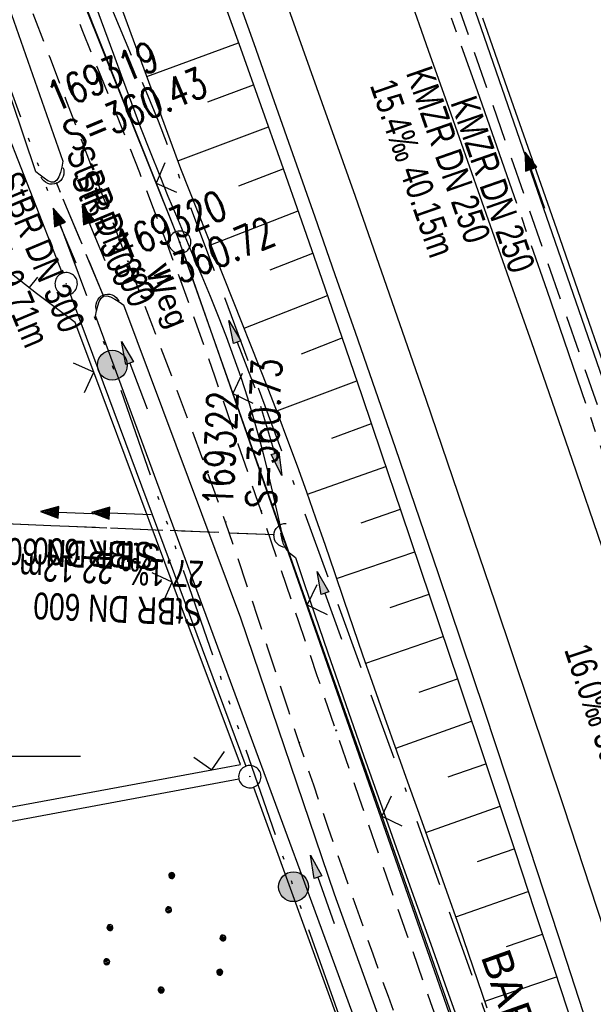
# Model space of a CAD drawing. Extents: x 509202 to 509841, y 456298 to 457260.
# Tile 13 of 56: x 509601 to 509639, y 456483 to 456549. Entities that reach past the tile are written whole.
import ezdxf

# ---------------------------------------------------------------- set-up
doc = ezdxf.new("R2010")
doc.units = 0
doc.header["$LTSCALE"] = 10
doc.header["$MEASUREMENT"] = 0
for name, pattern in [('ACAD_ISO14W100', [25.5, 12, -3, 0.5, -3, 0.5, -3, 0.5, -3]), ('ACAD_ISO16W100', [73, 15, -6.5, 15, -6.5, 15, -7, 1, -7]), ('ACHSE', [5.5, 4, -0.5, 0.5, -0.5]), ('AUSGEZOGEN', [0]), ('LT00', [0]), ('LT11', [0.3, 0.2, -0.1]), ('LT12', [0.4, 0.3, -0.1]), ('STRICHLINIE2', [0.375, 0.25, -0.125])]:
    doc.linetypes.add(name, pattern=pattern)
doc.layers.get('0').update_dxf_attribs({"linetype": 'LT00'})
for name, color, linetype in [('--EK_FBR', 1, 'LT00'), ('--EK_Halt-Pfeil', 4, 'LT00'), ('--EK_Haltung', 7, 'STRICHLINIE2'), ('--EK_Haltung-Text', 140, 'LT00'), ('--EK_Schacht-Text', 5, 'LT00'), ('--EL_DFK_AB_L', 21, 'LT00'), ('--EL_DFK_AB_P', 7, 'LT00'), ('--EL_Halt-Pfeil', 4, 'LT00'), ('--EL_Haltung', 182, 'STRICHLINIE2'), ('--EL_Haltung-Text', 182, 'LT00'), ('-AX-093', 35, 'ACHSE'), ('BAB-KABEL', 220, 'ACAD_ISO16W100'), ('BAB-KABEL_TEXT', 221, 'Continuous'), ('DFK_AB_L', 21, 'LT00'), ('DFK_AB_P', 7, 'LT00'), ('DFK_KATASTER', 250, 'LT00'), ('DFK_NUTZUNG', 250, 'LT00'), ('DFK_TOPO-ANL', 252, 'LT00'), ('DL', 182, 'LT12'), ('DL_PFEIL', 201, 'LT00'), ('DL_TEXT', 182, 'LT00'), ('FELDWEG_TEXT', 250, 'Continuous'), ('PFEIL', 140, 'AUSGEZOGEN'), ('TELEKOM', 210, 'ACAD_ISO14W100'), ('TELEKOM_TEXT', 210, 'Continuous'), ('TOR_TEXT_A', 11, 'Continuous'), ('V114_AFBR_BAB', 250, 'LT00'), ('V114_BOESCH', 250, 'LT00'), ('V114_BOSCHUNG', 250, 'LT00'), ('V114_FELDWEG', 250, 'LT11'), ('V114_GRABEN', 250, 'LT00'), ('V114_H_BORD', 8, 'LT00'), ('V114_LD_MARK', 250, 'LT00'), ('V114_RASTER', 250, 'LT00'), ('V114_UK_DURCH', 182, 'LT00'), ('V114_ZAUN', 40, 'LT00')]:
    doc.layers.add(name, color=color, linetype=linetype)
doc.styles.add('Beschrift', font='ARIAL.TTF')
doc.styles.add('Haltungsbeschriftung', font='ARIAL.TTF', dxfattribs={"width": 0.75})
doc.styles.add('schachtbeschriftung', font='romans.shx', dxfattribs={"width": 0.75, "height": 2})

# ---------------------------------------------------------------- blocks, each defined once
blk = doc.blocks.new('SYMB0003')
at = {"color": 0, "linetype": 'ByBlock'}
for p, q in [((-0.015712, 0), (0.010166, 0.012015)), ((0, -0.021257), (-0.015712, 0)), ((0.010166, 0.012015), (0, -0.021257))]:
    blk.add_line(p, q, dxfattribs=at)
for points in [[(-0.031395, 0.499013), (-0.093691, 0.491144), (-0.154509, 0.475528), (-0.21289, 0.452414), (-0.267913, 0.422164), (-0.318712, 0.385257), (-0.364484, 0.342274), (-0.404509, 0.293893), (-0.438154, 0.240877), (-0.464888, 0.184062), (-0.484292, 0.124345), (-0.496058, 0.062667), (-0.5, 0)], [(0.5, 0), (0.496057, 0.062667), (0.484292, 0.124345), (0.464888, 0.184062), (0.438153, 0.240877), (0.404509, 0.293893), (0.364484, 0.342274), (0.318712, 0.385257), (0.267913, 0.422164), (0.21289, 0.452414), (0.154509, 0.475528), (0.093691, 0.491144), (0.031395, 0.499013), (-0.031395, 0.499013)], [(-0.5, 0), (-0.496058, -0.062667), (-0.484292, -0.124345), (-0.464888, -0.184062), (-0.438154, -0.240877), (-0.404509, -0.293893), (-0.364485, -0.342274), (-0.318712, -0.385257), (-0.267914, -0.422164), (-0.21289, -0.452414), (-0.154509, -0.475529), (-0.093691, -0.491144), (-0.031395, -0.499014), (0.031395, -0.499014)], [(0.031395, -0.499014), (0.093691, -0.491144), (0.154509, -0.475529), (0.21289, -0.452414), (0.267914, -0.422164), (0.318712, -0.385257), (0.364485, -0.342274), (0.404509, -0.293893), (0.438154, -0.240877), (0.464889, -0.184062), (0.484292, -0.124345), (0.496058, -0.062667), (0.5, 0)]]:
    blk.add_lwpolyline(points, dxfattribs=at)
blk = doc.blocks.new('SYMB7110')
at = {"color": 0, "linetype": 'ByBlock'}
for p, q in [((-0.51, 0.362895), (-0.51, 0.397105)), ((-0.505, 0.399164), (-0.505, 0.360836)), ((-0.5, 0.360204), (-0.5, 0.399796)), ((-0.495, 0.399164), (-0.495, 0.360836)), ((-0.49, 0.362895), (-0.49, 0.397105)), ((-0.28, 0.362895), (-0.28, 0.397105)), ((-0.275, 0.399164), (-0.275, 0.360836)), ((-0.27, 0.360204), (-0.27, 0.399796)), ((-0.265, 0.399164), (-0.265, 0.360836)), ((-0.26, 0.362895), (-0.26, 0.397105)), ((0.26, 0.362895), (0.26, 0.397105)), ((0.265, 0.399164), (0.265, 0.360836)), ((0.27, 0.360204), (0.27, 0.399796)), ((0.275, 0.399164), (0.275, 0.360836)), ((0.28, 0.362895), (0.28, 0.397105)), ((0.49, 0.362895), (0.49, 0.397105)), ((0.495, 0.399164), (0.495, 0.360836)), ((0.5, 0.360204), (0.5, 0.399796)), ((0.505, 0.399164), (0.505, 0.360836)), ((0.51, 0.362895), (0.51, 0.397105)), ((-0.515, 0.392919), (-0.515, 0.367081)), ((-0.485, 0.392919), (-0.485, 0.367081)), ((-0.48, 0.379874), (-0.48, 0.380145)), ((-0.285, 0.392919), (-0.285, 0.367081)), ((-0.255, 0.392919), (-0.255, 0.367081)), ((-0.25, 0.379874), (-0.25, 0.380146)), ((0.255, 0.392919), (0.255, 0.367081)), ((0.285, 0.392919), (0.285, 0.367081)), ((0.29, 0.379874), (0.29, 0.380145)), ((0.485, 0.392919), (0.485, 0.367081)), ((0.515, 0.392919), (0.515, 0.367081)), ((0.52, 0.379874), (0.52, 0.380146)), ((-0.9, 0.012919), (-0.9, -0.012919)), ((-0.895, -0.017106), (-0.895, 0.017105)), ((-0.89, 0.019164), (-0.89, -0.019164)), ((-0.885, -0.019797), (-0.885, 0.019796)), ((-0.88, 0.019164), (-0.88, -0.019164)), ((-0.875, -0.017106), (-0.875, 0.017105)), ((-0.87, 0.012919), (-0.87, -0.012919)), ((-0.865, -0.000126), (-0.865, 0.000145)), ((-0.67, 0.012919), (-0.67, -0.012919)), ((-0.665, -0.017106), (-0.665, 0.017105)), ((-0.66, 0.019164), (-0.66, -0.019164)), ((-0.655, -0.019797), (-0.655, 0.019796)), ((-0.65, 0.019164), (-0.65, -0.019164)), ((-0.645, -0.017106), (-0.645, 0.017105)), ((-0.64, 0.012919), (-0.64, -0.012919)), ((-0.635, -0.000126), (-0.635, 0.000145)), ((-0.13, 0.012919), (-0.13, -0.012919)), ((-0.125, -0.017105), (-0.125, 0.017105)), ((-0.12, 0.019164), (-0.12, -0.019164)), ((-0.115, -0.019796), (-0.115, 0.019796)), ((-0.11, 0.019164), (-0.11, -0.019164)), ((-0.105, -0.017105), (-0.105, 0.017105)), ((-0.1, 0.012919), (-0.1, -0.012919)), ((-0.095, -0.000126), (-0.095, 0.000146)), ((0.1, 0.012919), (0.1, -0.012919)), ((0.105, -0.017105), (0.105, 0.017105)), ((0.11, 0.019164), (0.11, -0.019164)), ((0.115, -0.019796), (0.115, 0.019796)), ((0.12, 0.019164), (0.12, -0.019164)), ((0.125, -0.017105), (0.125, 0.017105)), ((0.13, 0.012919), (0.13, -0.012919)), ((0.135, -0.000126), (0.135, 0.000146)), ((0.64, 0.012919), (0.64, -0.012919)), ((0.645, -0.017105), (0.645, 0.017105)), ((0.65, 0.019164), (0.65, -0.019164)), ((0.655, -0.019796), (0.655, 0.019796)), ((0.66, 0.019164), (0.66, -0.019164)), ((0.665, -0.017105), (0.665, 0.017105)), ((0.67, 0.012919), (0.67, -0.012919)), ((0.675, -0.000126), (0.675, 0.000146)), ((0.87, 0.012919), (0.87, -0.012919)), ((0.875, -0.017105), (0.875, 0.017105)), ((0.88, 0.019164), (0.88, -0.019164)), ((0.885, -0.019796), (0.885, 0.019796)), ((0.89, 0.019164), (0.89, -0.019164)), ((0.895, -0.017105), (0.895, 0.017105)), ((0.9, 0.012919), (0.9, -0.012919)), ((0.905, -0.000126), (0.905, 0.000146)), ((-0.515, -0.367081), (-0.515, -0.392919)), ((-0.51, -0.397105), (-0.51, -0.362895)), ((-0.505, -0.360836), (-0.505, -0.399164)), ((-0.5, -0.399796), (-0.5, -0.360204)), ((-0.495, -0.360836), (-0.495, -0.399164)), ((-0.49, -0.397106), (-0.49, -0.362895)), ((-0.485, -0.367081), (-0.485, -0.392919)), ((-0.48, -0.380126), (-0.48, -0.379855)), ((-0.285, -0.367081), (-0.285, -0.392919)), ((-0.28, -0.397105), (-0.28, -0.362895)), ((-0.275, -0.360836), (-0.275, -0.399164)), ((-0.27, -0.399796), (-0.27, -0.360204)), ((-0.265, -0.360836), (-0.265, -0.399164)), ((-0.26, -0.397105), (-0.26, -0.362895)), ((-0.255, -0.367081), (-0.255, -0.392919)), ((-0.25, -0.380126), (-0.25, -0.379855)), ((0.255, -0.367081), (0.255, -0.392919)), ((0.26, -0.397105), (0.26, -0.362895)), ((0.265, -0.360836), (0.265, -0.399164)), ((0.27, -0.399796), (0.27, -0.360204)), ((0.275, -0.360836), (0.275, -0.399164)), ((0.28, -0.397105), (0.28, -0.362895)), ((0.285, -0.367081), (0.285, -0.392919)), ((0.29, -0.380126), (0.29, -0.379855)), ((0.485, -0.367081), (0.485, -0.392919)), ((0.49, -0.397105), (0.49, -0.362895)), ((0.495, -0.360836), (0.495, -0.399164)), ((0.5, -0.399796), (0.5, -0.360204)), ((0.505, -0.360836), (0.505, -0.399164)), ((0.51, -0.397105), (0.51, -0.362895)), ((0.515, -0.367081), (0.515, -0.392919)), ((0.52, -0.380126), (0.52, -0.379855))]:
    blk.add_line(p, q, dxfattribs=at)
for points in [[(-0.48, 0.38), (-0.481981, 0.388678), (-0.48753, 0.395637), (-0.49555, 0.399499), (-0.50445, 0.399499), (-0.51247, 0.395637), (-0.518019, 0.388678), (-0.52, 0.38), (-0.518019, 0.371322), (-0.51247, 0.364363), (-0.50445, 0.360501), (-0.49555, 0.360501), (-0.48753, 0.364363), (-0.481981, 0.371322), (-0.48, 0.38)], [(-0.25, 0.38), (-0.251981, 0.388678), (-0.25753, 0.395637), (-0.26555, 0.399499), (-0.27445, 0.399499), (-0.28247, 0.395637), (-0.288019, 0.388678), (-0.29, 0.38), (-0.288019, 0.371322), (-0.28247, 0.364363), (-0.27445, 0.360501), (-0.26555, 0.360501), (-0.25753, 0.364363), (-0.251981, 0.371322), (-0.25, 0.38)], [(0.29, 0.38), (0.288019, 0.388678), (0.28247, 0.395637), (0.27445, 0.399499), (0.26555, 0.399499), (0.25753, 0.395637), (0.251981, 0.388678), (0.25, 0.38), (0.251981, 0.371322), (0.25753, 0.364363), (0.26555, 0.360501), (0.27445, 0.360501), (0.28247, 0.364363), (0.288019, 0.371322), (0.29, 0.38)], [(0.52, 0.38), (0.518019, 0.388678), (0.51247, 0.395637), (0.50445, 0.399499), (0.495549, 0.399499), (0.48753, 0.395637), (0.481981, 0.388678), (0.48, 0.38), (0.481981, 0.371322), (0.48753, 0.364363), (0.495549, 0.360501), (0.50445, 0.360501), (0.51247, 0.364363), (0.518019, 0.371322), (0.52, 0.38)], [(-0.865, 0), (-0.866981, 0.008678), (-0.87253, 0.015637), (-0.88055, 0.019498), (-0.88945, 0.019498), (-0.89747, 0.015637), (-0.903019, 0.008678), (-0.905, 0)], [(-0.905, 0), (-0.903019, -0.008678), (-0.89747, -0.015637), (-0.88945, -0.019499), (-0.88055, -0.019499), (-0.87253, -0.015637), (-0.866981, -0.008678), (-0.865, 0)], [(-0.635, 0), (-0.636981, 0.008678), (-0.64253, 0.015637), (-0.65055, 0.019498), (-0.65945, 0.019498), (-0.66747, 0.015637), (-0.673019, 0.008678), (-0.675, 0)], [(-0.675, 0), (-0.673019, -0.008678), (-0.66747, -0.015637), (-0.65945, -0.019499), (-0.65055, -0.019499), (-0.64253, -0.015637), (-0.636981, -0.008678), (-0.635, 0)], [(-0.095, 0), (-0.096981, 0.008678), (-0.10253, 0.015637), (-0.11055, 0.019499), (-0.11945, 0.019499), (-0.12747, 0.015637), (-0.133019, 0.008678), (-0.135, 0)], [(-0.135, 0), (-0.133019, -0.008678), (-0.12747, -0.015637), (-0.11945, -0.019499), (-0.11055, -0.019499), (-0.10253, -0.015637), (-0.096981, -0.008678), (-0.095, 0)], [(0.135, 0), (0.133019, 0.008678), (0.12747, 0.015637), (0.11945, 0.019499), (0.11055, 0.019499), (0.10253, 0.015637), (0.096981, 0.008678), (0.095, 0)], [(0.095, 0), (0.096981, -0.008678), (0.10253, -0.015637), (0.11055, -0.019499), (0.11945, -0.019499), (0.12747, -0.015637), (0.133019, -0.008678), (0.135, 0)], [(0.675, 0), (0.673019, 0.008678), (0.66747, 0.015637), (0.65945, 0.019499), (0.65055, 0.019499), (0.64253, 0.015637), (0.636981, 0.008678), (0.635, 0)], [(0.635, 0), (0.636981, -0.008678), (0.64253, -0.015637), (0.65055, -0.019499), (0.65945, -0.019499), (0.66747, -0.015637), (0.673019, -0.008678), (0.675, 0)], [(0.905, 0), (0.903019, 0.008678), (0.89747, 0.015637), (0.88945, 0.019499), (0.88055, 0.019499), (0.87253, 0.015637), (0.866981, 0.008678), (0.865, 0)], [(0.865, 0), (0.866981, -0.008678), (0.87253, -0.015637), (0.88055, -0.019499), (0.88945, -0.019499), (0.89747, -0.015637), (0.903019, -0.008678), (0.905, 0)], [(-0.48, -0.38), (-0.481981, -0.371322), (-0.48753, -0.364363), (-0.49555, -0.360501), (-0.50445, -0.360501), (-0.51247, -0.364363), (-0.518019, -0.371322), (-0.52, -0.38), (-0.518019, -0.388678), (-0.51247, -0.395637), (-0.50445, -0.399499), (-0.49555, -0.399499), (-0.48753, -0.395637), (-0.481981, -0.388678), (-0.48, -0.38)], [(-0.25, -0.38), (-0.251981, -0.371322), (-0.25753, -0.364363), (-0.26555, -0.360501), (-0.27445, -0.360501), (-0.28247, -0.364363), (-0.288019, -0.371322), (-0.29, -0.38), (-0.288019, -0.388678), (-0.28247, -0.395637), (-0.27445, -0.399499), (-0.26555, -0.399499), (-0.25753, -0.395637), (-0.251981, -0.388678), (-0.25, -0.38)], [(0.29, -0.38), (0.288019, -0.371322), (0.28247, -0.364363), (0.27445, -0.360501), (0.26555, -0.360501), (0.25753, -0.364363), (0.251981, -0.371322), (0.25, -0.38), (0.251981, -0.388678), (0.25753, -0.395637), (0.26555, -0.399499), (0.27445, -0.399499), (0.28247, -0.395637), (0.288019, -0.388678), (0.29, -0.38)], [(0.52, -0.38), (0.518019, -0.371322), (0.51247, -0.364363), (0.50445, -0.360501), (0.495549, -0.360501), (0.48753, -0.364363), (0.481981, -0.371322), (0.48, -0.38), (0.481981, -0.388678), (0.48753, -0.395637), (0.495549, -0.399499), (0.50445, -0.399499), (0.51247, -0.395637), (0.518019, -0.388678), (0.52, -0.38)]]:
    blk.add_lwpolyline(points, dxfattribs=at)
blk = doc.blocks.new('Pfreil3')
at = {"layer": 'PFEIL'}
blk.add_hatch(color=256, dxfattribs=at).paths.add_polyline_path([(-1.549, 0.273), (-1.549, -0.273), (0, 0)])
for p, q in [((-1.549, 0), (-4.831, 0)), ((-1.549, -0.273), (-1.549, 0.273)), ((-1.549, 0.273), (0, 0)), ((0, 0), (-1.549, -0.273))]:
    blk.add_line(p, q, dxfattribs=at)
blk = doc.blocks.new('SYMB1107')
at = {"color": 0, "linetype": 'ByBlock'}
for points in [[(-0.2, 0), (-0.196157, 0.039018), (-0.184776, 0.076537), (-0.166294, 0.111114), (-0.141421, 0.141421), (-0.111114, 0.166294), (-0.076537, 0.184776), (-0.039018, 0.196157), (0, 0.2)], [(0, 0.2), (0.039018, 0.196157), (0.076537, 0.184776), (0.111114, 0.166294), (0.141421, 0.141421), (0.166294, 0.111114), (0.184776, 0.076537), (0.196157, 0.039018), (0.2, 0)]]:
    blk.add_lwpolyline(points, dxfattribs=at)
blk = doc.blocks.new('SYMB0011')
at = {"color": 0, "linetype": 'ByBlock'}
for p, q in [((0.5, 0), (-0.5, 0)), ((0, 0.5), (0, -0.5))]:
    blk.add_line(p, q, dxfattribs=at)
blk = doc.blocks.new('SYMB0024')
at = {"color": 0, "linetype": 'ByBlock'}
for p, q in [((-0.5, 0.5), (0, 0)), ((0, 0), (0.5, 0.5))]:
    blk.add_line(p, q, dxfattribs=at)
blk = doc.blocks.new('SYMB0070')
at = {"color": 0, "linetype": 'ByBlock'}
for p, q in [((-0.5, 0), (0.2, 0)), ((0.5, 0), (0.2, 0.1)), ((0.2, 0.1), (0.2, 0)), ((0.468, 0), (0.21, 0.086)), ((0.21, 0.086), (0.21, -0.086)), ((0.21, -0.086), (0.468, 0)), ((0.22, -0.072), (0.437, 0)), ((0.23, -0.058), (0.405, 0)), ((0.24, -0.045), (0.374, 0)), ((0.342, 0), (0.25, 0.031)), ((0.25, 0.031), (0.25, -0.031)), ((0.25, -0.031), (0.342, 0)), ((0.26, -0.017), (0.31, 0)), ((0.27, -0.003), (0.279, 0))]:
    blk.add_line(p, q, dxfattribs=at)
for points in [[(0.2, 0), (0.2, -0.1), (0.5, 0)], [(0.437, 0), (0.22, 0.072), (0.22, -0.072)], [(0.405, 0), (0.23, 0.058), (0.23, -0.058)], [(0.374, 0), (0.24, 0.045), (0.24, -0.045)], [(0.31, 0), (0.26, 0.017), (0.26, -0.017)], [(0.279, 0), (0.27, 0.003), (0.27, -0.003)]]:
    blk.add_lwpolyline(points, dxfattribs=at)

msp = doc.modelspace()

# ---------------------------------------------------------------- hatches: boundary and pattern name
at = {"layer": 'TELEKOM_TEXT'}
h = msp.add_hatch(color=256, dxfattribs=at)
edge = h.paths.add_edge_path()
edge.add_arc((509607.121, 456526.189), 1, 0, 360)
h = msp.add_hatch(color=256, dxfattribs=at)
edge = h.paths.add_edge_path()
edge.add_arc((509619.252, 456491.259), 1, 0, 360)

# ---------------------------------------------------------------- linework, layer by layer
at = {"layer": '--EK_FBR', "linetype": 'LT11', "flags": 128}
for points in [[(509646.954, 456419.331), (509647.085, 456420.506), (509647.207, 456421.681), (509647.314, 456422.854), (509647.397, 456424.024), (509647.448, 456425.191), (509647.46, 456426.353), (509647.423, 456427.511), (509647.331, 456428.662), (509647.174, 456429.827), (509646.959, 456430.986), (509646.693, 456432.138), (509646.384, 456433.285), (509646.038, 456434.427), (509645.664, 456435.565), (509645.269, 456436.699), (509644.861, 456437.83), (509644.447, 456438.958), (509643.475, 456441.606), (509642.51, 456444.245), (509641.553, 456446.876), (509640.6, 456449.501), (509639.651, 456452.124), (509638.705, 456454.746), (509637.761, 456457.369), (509636.47, 456460.963), (509635.18, 456464.564), (509633.892, 456468.169), (509632.605, 456471.778), (509631.322, 456475.388), (509630.042, 456479), (509628.438, 456483.54), (509626.842, 456488.081), (509625.253, 456492.623), (509623.673, 456497.167), (509622.102, 456501.714), (509620.843, 456505.383), (509619.589, 456509.054), (509618.338, 456512.726), (509617.089, 456516.4), (509616.325, 456518.646), (509615.559, 456520.892), (509614.789, 456523.136), (509614.012, 456525.378), (509613.225, 456527.616), (509612.428, 456529.851), (509611.617, 456532.08), (509610.791, 456534.303), (509609.884, 456536.685), (509608.959, 456539.061), (509608.021, 456541.431), (509607.072, 456543.797), (509606.115, 456546.161), (509605.155, 456548.523), (509604.195, 456550.886), (509603.238, 456553.249), (509602.287, 456555.615), (509601.504, 456557.582), (509600.726, 456559.55), (509599.949, 456561.52), (509599.172, 456563.489), (509598.392, 456565.456), (509597.606, 456567.422), (509596.813, 456569.384), (509595.827, 456571.785), (509594.829, 456574.181), (509593.821, 456576.574), (509592.807, 456578.963), (509591.79, 456581.352)], [(509643.752, 456417.278), (509643.984, 456418.455), (509644.209, 456419.632), (509644.417, 456420.808), (509644.601, 456421.982), (509644.753, 456423.154), (509644.865, 456424.323), (509644.928, 456425.488), (509644.935, 456426.65), (509644.877, 456427.807), (509644.763, 456428.861), (509644.594, 456429.911), (509644.378, 456430.958), (509644.119, 456432), (509643.826, 456433.04), (509643.502, 456434.076), (509643.156, 456435.109), (509642.794, 456436.139), (509642.421, 456437.167), (509642.044, 456438.192), (509641.2, 456440.496), (509640.366, 456442.79), (509639.541, 456445.077), (509638.722, 456447.358), (509637.907, 456449.635), (509637.096, 456451.91), (509636.286, 456454.185), (509635.475, 456456.46), (509634.181, 456460.085), (509632.882, 456463.716), (509631.578, 456467.351), (509630.271, 456470.988), (509628.961, 456474.625), (509627.648, 456478.261), (509626.626, 456481.086), (509625.606, 456483.911), (509624.589, 456486.736), (509623.579, 456489.562), (509622.576, 456492.391), (509621.585, 456495.223), (509620.606, 456498.059), (509619.642, 456500.901), (509618.938, 456503.012), (509618.24, 456505.125), (509617.543, 456507.239), (509616.845, 456509.352), (509616.14, 456511.463), (509615.426, 456513.57), (509614.698, 456515.673), (509613.918, 456517.868), (509613.121, 456520.058), (509612.311, 456522.242), (509611.49, 456524.423), (509610.661, 456526.601), (509609.827, 456528.777), (509608.991, 456530.952), (509608.156, 456533.128), (509607.118, 456535.845), (509606.084, 456538.563), (509605.05, 456541.281), (509604.015, 456543.998), (509602.975, 456546.714), (509601.928, 456549.426), (509600.871, 456552.135), (509599.802, 456554.839), (509598.892, 456557.109), (509597.975, 456559.375), (509597.052, 456561.64), (509596.126, 456563.903), (509595.2, 456566.167), (509594.276, 456568.431), (509593.067, 456571.412), (509591.864, 456574.396), (509590.666, 456577.381), (509589.469, 456580.367)]]:
    msp.add_lwpolyline(points, dxfattribs=at)
at = {"layer": '--EK_FBR'}
msp.add_lwpolyline([(509638.924, 456482.047), (509637.003, 456487.963), (509635.069, 456493.875), (509633.558, 456498.464), (509632.037, 456503.049), (509630.505, 456507.631), (509628.962, 456512.209), (509627.406, 456516.783), (509626.078, 456520.65), (509624.742, 456524.514), (509623.398, 456528.376), (509622.049, 456532.236), (509620.697, 456536.094), (509619.342, 456539.952), (509617.979, 456543.829), (509616.613, 456547.706), (509615.243, 456551.58)], dxfattribs=at)
at = {"layer": '--EK_FBR', "color": 2}
for points in [[(509626.901, 456551.19), (509628.28, 456547.292), (509629.658, 456543.393), (509631.044, 456539.47), (509632.428, 456535.547), (509633.808, 456531.622), (509635.183, 456527.695), (509636.551, 456523.766), (509637.91, 456519.834), (509639.894, 456514.031), (509641.856, 456508.221), (509643.796, 456502.403), (509645.715, 456496.579), (509646.992, 456492.667), (509648.26, 456488.752), (509649.523, 456484.835), (509650.779, 456480.917)], [(509631.902, 456549.436), (509633.565, 456544.718), (509635.215, 456540.02), (509636.86, 456535.319), (509638.497, 456530.616), (509640.125, 456525.91), (509641.743, 456521.201), (509644.385, 456513.43), (509646.997, 456505.649), (509649.578, 456497.858), (509651.122, 456493.148), (509652.656, 456488.435), (509654.181, 456483.718), (509655.698, 456478.999), (509657.208, 456474.278), (509659.743, 456466.299), (509662.26, 456458.314), (509664.758, 456450.323), (509665.989, 456446.358), (509667.214, 456442.392), (509668.432, 456438.423), (509669.642, 456434.452), (509670.842, 456430.478)]]:
    msp.add_lwpolyline(points, dxfattribs=at)
at = {"layer": '--EK_Haltung'}
for p, q in [((509640.843, 456519.978), (509628.121, 456556.478)), ((509606.536, 456530.835), (509603.374, 456538.415)), ((509617.991, 456514.816), (509597.388, 456515.663))]:
    msp.add_line(p, q, dxfattribs=at)
at = {"layer": '--EL_DFK_AB_L'}
for p, q in [((509579.99, 456613.369), (509611.361, 456535.116)), ((509598.284, 456546.331), (509603.757, 456532.337)), ((509611.888, 456533.71), (509652.233, 456418.227)), ((509604.292, 456530.936), (509616.068, 456499.332)), ((509545.348, 456485.377), (509615.593, 456498.491))]:
    msp.add_line(p, q, dxfattribs=at)
at = {"layer": '--EL_Haltung'}
for p, q in [((509640.843, 456519.978), (509628.121, 456556.478)), ((509606.536, 456530.835), (509603.374, 456538.415)), ((509617.991, 456514.816), (509597.388, 456515.663))]:
    msp.add_line(p, q, dxfattribs=at)
at = {"layer": '-AX-093', "ltscale": 0.2}
msp.add_lwpolyline([(509568.963, 456704.973), (509574.485, 456691.932), (509579.946, 456678.865), (509585.344, 456665.772), (509590.677, 456652.653), (509595.944, 456639.507), (509601.142, 456626.334), (509606.27, 456613.132), (509611.325, 456599.903), (509612.122, 456597.797), (509617.091, 456584.535), (509621.984, 456571.246), (509626.803, 456557.929), (509631.546, 456544.585), (509636.214, 456531.214), (509640.806, 456517.818), (509645.323, 456504.395), (509649.763, 456490.948), (509654.128, 456477.475), (509658.416, 456463.978), (509662.628, 456450.457), (509666.764, 456436.912), (509670.823, 456423.345)], dxfattribs=at)
at = {"layer": 'BAB-KABEL', "ltscale": 0.03, "flags": 128}
msp.add_lwpolyline([(509310.397, 457191.455), (509314.935, 457182.403), (509327.66, 457157.094), (509343.187, 457126.022), (509353.104, 457106.758), (509363.321, 457084.915), (509375.621, 457061.023), (509384.153, 457045.767), (509397.858, 457019.34), (509408.066, 456999.062), (509420.087, 456973.888), (509435.471, 456943.271), (509446.241, 456921.444), (509454.936, 456903.795), (509461.516, 456890.214), (509469.628, 456874.404), (509477.312, 456859.329), (509483.329, 456847.572), (509491.021, 456833.158), (509501.09, 456813.152), (509506.259, 456802.264), (509513.665, 456785.62), (509521.93, 456766.04), (509526.539, 456755.153), (509531.439, 456742.537), (509534.931, 456733.883), (509544.021, 456711.792), (509550.592, 456695.843), (509560.174, 456669.924), (509577.78, 456627.358), (509581.452, 456623.887), (509581.081, 456619.183), (509584.721, 456608.071), (509600.908, 456566.528), (509604.911, 456555.37), (509610.192, 456542.556), (509618.674, 456519.883), (509627.397, 456496.01), (509636.934, 456469.156), (509646.666, 456441.468), (509670.817, 456365.754), (509672.677, 456359.45), (509656.284, 456346.091), (509658.672, 456333.929)], dxfattribs=at)
at = {"layer": 'DFK_AB_L'}
for p, q in [((509579.99, 456613.369), (509611.361, 456535.116)), ((509598.284, 456546.331), (509603.757, 456532.337)), ((509611.888, 456533.71), (509652.233, 456418.227)), ((509604.292, 456530.936), (509616.068, 456499.332)), ((509545.348, 456485.377), (509615.593, 456498.491))]:
    msp.add_line(p, q, dxfattribs=at)
at = {"layer": 'DFK_KATASTER'}
msp.add_line((509616.586, 456497.925), (509643.965, 456422.415), dxfattribs=at)
at = {"layer": 'DFK_TOPO-ANL'}
msp.add_line((509618.52, 456514.409), (509618.4, 456514.94), dxfattribs=at)
at = {"layer": 'DL'}
for p, q in [((509606.536, 456530.835), (509603.374, 456538.415)), ((509617.991, 456514.816), (509597.388, 456515.663))]:
    msp.add_line(p, q, dxfattribs=at)
at = {"layer": 'TELEKOM', "ltscale": 0.05, "flags": 128}
msp.add_lwpolyline([(509636.802, 456411.091), (509642.981, 456426.337), (509630.678, 456459.21), (509619.252, 456491.259), (509607.121, 456526.189), (509597.724, 456551.623), (509584.832, 456577.721), (509583.566, 456576.152), (509539.258, 456580.146), (509539.673, 456583.967)], dxfattribs=at)
at = {"layer": 'TELEKOM_TEXT'}
for centre in [(509607.121, 456526.189), (509619.252, 456491.259)]:
    msp.add_circle(centre, 1, dxfattribs=at)
at = {"layer": 'TOR_TEXT_A'}
msp.add_line((509602.101, 456532.087), (509601.543, 456531.381), dxfattribs=at)
at = {"layer": 'V114_AFBR_BAB'}
msp.add_lwpolyline([(509638.924, 456482.047), (509637.003, 456487.963), (509635.069, 456493.875), (509633.558, 456498.464), (509632.037, 456503.049), (509630.505, 456507.631), (509628.962, 456512.209), (509627.406, 456516.783), (509626.078, 456520.65), (509624.742, 456524.514), (509623.398, 456528.376), (509622.049, 456532.236), (509620.697, 456536.094), (509619.342, 456539.952), (509617.979, 456543.829), (509616.613, 456547.706), (509615.243, 456551.58)], dxfattribs=at)
at = {"layer": 'V114_AFBR_BAB', "color": 0}
for points in [[(509626.901, 456551.19), (509628.28, 456547.292), (509629.658, 456543.393), (509631.044, 456539.47), (509632.428, 456535.547), (509633.808, 456531.622), (509635.183, 456527.695), (509636.551, 456523.766), (509637.91, 456519.834), (509639.894, 456514.031), (509641.856, 456508.221), (509643.796, 456502.403), (509645.715, 456496.579), (509646.992, 456492.667), (509648.26, 456488.752), (509649.523, 456484.835), (509650.779, 456480.917)], [(509631.902, 456549.436), (509633.565, 456544.718), (509635.215, 456540.02), (509636.86, 456535.319), (509638.497, 456530.616), (509640.125, 456525.91), (509641.743, 456521.201), (509644.385, 456513.43), (509646.997, 456505.649), (509649.578, 456497.858), (509651.122, 456493.148), (509652.656, 456488.435), (509654.181, 456483.718), (509655.698, 456478.999), (509657.208, 456474.278), (509659.743, 456466.299), (509662.26, 456458.314), (509664.758, 456450.323), (509665.989, 456446.358), (509667.214, 456442.392), (509668.432, 456438.423), (509669.642, 456434.452), (509670.842, 456430.478)]]:
    msp.add_lwpolyline(points, dxfattribs=at)
at = {"layer": 'V114_BOESCH'}
msp.add_lwpolyline([(509614.329, 456551.251), (509615.706, 456547.415), (509617.075, 456543.575), (509618.434, 456539.732), (509619.796, 456535.844), (509621.148, 456531.952), (509622.491, 456528.057), (509623.825, 456524.159), (509625.153, 456520.258), (509626.475, 456516.356), (509628.391, 456510.674), (509630.3, 456504.988), (509632.2, 456499.301), (509634.095, 456493.611), (509635.403, 456489.67), (509636.707, 456485.727), (509638.004, 456481.781)], dxfattribs=at)
at = {"layer": 'V114_BOSCHUNG'}
for p, q in [((509609.437, 456545.519), (509615.575, 456547.78)), ((509613.526, 456543.828), (509616.584, 456544.954)), ((509611.509, 456539.864), (509617.581, 456542.148)), ((509615.591, 456538.195), (509618.572, 456539.34)), ((509613.728, 456534.242), (509619.557, 456536.528)), ((509617.691, 456532.574), (509620.545, 456533.693)), ((509615.946, 456528.667), (509621.527, 456530.856)), ((509619.78, 456526.948), (509622.508, 456528.006)), ((509618.143, 456523.118), (509623.488, 456525.146)), ((509621.826, 456521.307), (509624.467, 456522.275)), ((509620.189, 456517.546), (509625.443, 456519.403)), ((509623.791, 456515.638), (509626.412, 456516.542)), ((509622.143, 456511.907), (509627.375, 456513.689)), ((509625.724, 456509.957), (509628.333, 456510.846)), ((509624.095, 456506.222), (509629.285, 456508.013)), ((509627.662, 456504.279), (509630.236, 456505.178)), ((509626.096, 456500.544), (509631.185, 456502.343)), ((509629.622, 456498.608), (509632.135, 456499.497)), ((509628.123, 456494.896), (509633.084, 456496.651)), ((509631.582, 456492.937), (509634.031, 456493.803)), ((509630.127, 456489.252), (509634.98, 456490.946)), ((509633.516, 456487.257), (509635.927, 456488.088)), ((509632.064, 456483.605), (509636.874, 456485.22))]:
    msp.add_line(p, q, dxfattribs=at)
at = {"layer": 'V114_FELDWEG', "flags": 128}
for points in [[(509646.954, 456419.331), (509647.085, 456420.506), (509647.207, 456421.681), (509647.314, 456422.854), (509647.397, 456424.024), (509647.448, 456425.191), (509647.46, 456426.353), (509647.423, 456427.511), (509647.331, 456428.662), (509647.174, 456429.827), (509646.959, 456430.986), (509646.693, 456432.138), (509646.384, 456433.285), (509646.038, 456434.427), (509645.664, 456435.565), (509645.269, 456436.699), (509644.861, 456437.83), (509644.447, 456438.958), (509643.475, 456441.606), (509642.51, 456444.245), (509641.553, 456446.876), (509640.6, 456449.501), (509639.651, 456452.124), (509638.705, 456454.746), (509637.761, 456457.369), (509636.47, 456460.963), (509635.18, 456464.564), (509633.892, 456468.169), (509632.605, 456471.778), (509631.322, 456475.388), (509630.042, 456479), (509628.438, 456483.54), (509626.842, 456488.081), (509625.253, 456492.623), (509623.673, 456497.167), (509622.102, 456501.714), (509620.843, 456505.383), (509619.589, 456509.054), (509618.338, 456512.726), (509617.089, 456516.4), (509616.325, 456518.646), (509615.559, 456520.892), (509614.789, 456523.136), (509614.012, 456525.378), (509613.225, 456527.616), (509612.428, 456529.851), (509611.617, 456532.08), (509610.791, 456534.303), (509609.884, 456536.685), (509608.959, 456539.061), (509608.021, 456541.431), (509607.072, 456543.797), (509606.115, 456546.161), (509605.155, 456548.523), (509604.195, 456550.886), (509603.238, 456553.249), (509602.287, 456555.615), (509601.504, 456557.582), (509600.726, 456559.55), (509599.949, 456561.52), (509599.172, 456563.489), (509598.392, 456565.456), (509597.606, 456567.422), (509596.813, 456569.384), (509595.827, 456571.785), (509594.829, 456574.181), (509593.821, 456576.574), (509592.807, 456578.963), (509591.79, 456581.352)], [(509643.752, 456417.278), (509643.984, 456418.455), (509644.209, 456419.632), (509644.417, 456420.808), (509644.601, 456421.982), (509644.753, 456423.154), (509644.865, 456424.323), (509644.928, 456425.488), (509644.935, 456426.65), (509644.877, 456427.807), (509644.763, 456428.861), (509644.594, 456429.911), (509644.378, 456430.958), (509644.119, 456432), (509643.826, 456433.04), (509643.502, 456434.076), (509643.156, 456435.109), (509642.794, 456436.139), (509642.421, 456437.167), (509642.044, 456438.192), (509641.2, 456440.496), (509640.366, 456442.79), (509639.541, 456445.077), (509638.722, 456447.358), (509637.907, 456449.635), (509637.096, 456451.91), (509636.286, 456454.185), (509635.475, 456456.46), (509634.181, 456460.085), (509632.882, 456463.716), (509631.578, 456467.351), (509630.271, 456470.988), (509628.961, 456474.625), (509627.648, 456478.261), (509626.626, 456481.086), (509625.606, 456483.911), (509624.589, 456486.736), (509623.579, 456489.562), (509622.576, 456492.391), (509621.585, 456495.223), (509620.606, 456498.059), (509619.642, 456500.901), (509618.938, 456503.012), (509618.24, 456505.125), (509617.543, 456507.239), (509616.845, 456509.352), (509616.14, 456511.463), (509615.426, 456513.57), (509614.698, 456515.673), (509613.918, 456517.868), (509613.121, 456520.058), (509612.311, 456522.242), (509611.49, 456524.423), (509610.661, 456526.601), (509609.827, 456528.777), (509608.991, 456530.952), (509608.156, 456533.128), (509607.118, 456535.845), (509606.084, 456538.563), (509605.05, 456541.281), (509604.015, 456543.998), (509602.975, 456546.714), (509601.928, 456549.426), (509600.871, 456552.135), (509599.802, 456554.839), (509598.892, 456557.109), (509597.975, 456559.375), (509597.052, 456561.64), (509596.126, 456563.903), (509595.2, 456566.167), (509594.276, 456568.431), (509593.067, 456571.412), (509591.864, 456574.396), (509590.666, 456577.381), (509589.469, 456580.367)]]:
    msp.add_lwpolyline(points, dxfattribs=at)
at = {"layer": 'V114_GRABEN'}
for points in [[(509594.132, 456564.263), (509599.568, 456551.917), (509603.816, 456539.838)], [(509602.006, 456539.142), (509597.941, 456551.173), (509592.852, 456563.56)], [(509632.227, 456483.124), (509631.296, 456485.87), (509630.351, 456488.611), (509629.531, 456490.947), (509628.702, 456493.279), (509627.867, 456495.609), (509627.03, 456497.939), (509626.194, 456500.269), (509625.364, 456502.601), (509624.542, 456504.936), (509623.906, 456506.768), (509623.275, 456508.601), (509622.646, 456510.435), (509622.018, 456512.27), (509621.388, 456514.104), (509620.753, 456515.936), (509620.142, 456517.679), (509619.521, 456519.418), (509618.886, 456521.152), (509618.235, 456522.88), (509617.564, 456524.6), (509611.703, 456539.333), (509605.691, 456555.743)], [(509606.006, 456550.276), (509606.602, 456548.639), (509607.198, 456547.003), (509607.796, 456545.368), (509608.402, 456543.734), (509609.018, 456542.105), (509609.647, 456540.479), (509610.293, 456538.86), (509610.846, 456537.515), (509611.409, 456536.173), (509611.977, 456534.833), (509612.546, 456533.494), (509613.111, 456532.153), (509613.668, 456530.81), (509614.211, 456529.463), (509614.738, 456528.111), (509615.243, 456526.751), (509615.721, 456525.383), (509616.169, 456524.005), (509616.54, 456522.765), (509616.887, 456521.518), (509617.214, 456520.264), (509617.525, 456519.004), (509617.824, 456517.741), (509618.115, 456516.475), (509618.402, 456515.208)], [(509603.816, 456539.838), (509603.737, 456539.454), (509603.648, 456539.096), (509603.542, 456538.792), (509603.408, 456538.566), (509603.238, 456538.446), (509603.04, 456538.446), (509602.809, 456538.538), (509602.555, 456538.701), (509602.284, 456538.91), (509602.006, 456539.142)], [(509605.989, 456529.468), (509606.063, 456529.826), (509606.146, 456530.161), (509606.248, 456530.45), (509606.376, 456530.672), (509606.542, 456530.802), (509606.754, 456530.826), (509607.005, 456530.755), (509607.284, 456530.613), (509607.582, 456530.424), (509607.889, 456530.211)], [(509640.255, 456439.293), (509637.821, 456446.612), (509629.754, 456469.319), (509621.991, 456490.761), (509615.736, 456509.239), (509607.889, 456530.211)], [(509605.989, 456529.468), (509613.702, 456508.589), (509620.461, 456490.236), (509628.34, 456468.764), (509636.437, 456445.975), (509639.328, 456439.033)], [(509618.402, 456515.208), (509618.427, 456514.885), (509618.468, 456514.57), (509618.542, 456514.273), (509618.663, 456514.003), (509618.806, 456513.806), (509618.981, 456513.628), (509619.178, 456513.461), (509619.385, 456513.3)], [(509619.385, 456513.3), (509619.876, 456511.842), (509620.369, 456510.384), (509621.553, 456506.916), (509622.752, 456503.452), (509623.963, 456499.993), (509625.185, 456496.538), (509626.269, 456493.495), (509627.356, 456490.453), (509628.445, 456487.411), (509629.533, 456484.369), (509630.617, 456481.325)]]:
    msp.add_lwpolyline(points, dxfattribs=at)
at = {"layer": 'V114_H_BORD'}
msp.add_lwpolyline([(509406.478, 457048.481), (509426.141, 457010.035), (509460.264, 456942.393), (509493.338, 456875.065), (509525.988, 456805.989), (509557.465, 456736.195), (509597.61, 456640.277), (509625.076, 456568.224), (509649.463, 456497.804), (509671.917, 456426.436), (509692.109, 456354.34), (509693.371, 456349.438)], dxfattribs=at)
at = {"layer": 'V114_LD_MARK'}
msp.add_lwpolyline([(509618.565, 456551.069), (509623.377, 456537.499), (509628.11, 456523.902), (509632.762, 456510.276), (509637.334, 456496.623), (509641.827, 456482.943), (509646.239, 456469.238), (509650.571, 456455.507), (509654.824, 456441.75), (509658.996, 456427.97)], dxfattribs=at)
at = {"layer": 'V114_RASTER'}
msp.add_line((509595, 456500), (509605, 456500), dxfattribs=at)
at = {"layer": 'V114_ZAUN'}
for p, q in [((509604.512, 456552.311), (509610.051, 456538.371)), ((509611.138, 456511.665), (509605.877, 456525.713)), ((509615.185, 456524.279), (509620.173, 456510.133)), ((509620.173, 456510.133), (509625.16, 456495.986)), ((509599.045, 456496.355), (509613.793, 456499.092)), ((509625.16, 456495.986), (509630.148, 456481.84))]:
    msp.add_line(p, q, dxfattribs=at)
for points in [[(509610.051, 456538.371), (509611.521, 456534.672), (509615.185, 456524.279)], [(509605.877, 456525.713), (509604.632, 456529.037), (509602.053, 456530.978), (509597.835, 456534.284), (509595.557, 456536.018)], [(509613.793, 456499.092), (509615.714, 456499.448), (509611.138, 456511.665)]]:
    msp.add_lwpolyline(points, dxfattribs=at)

# ---------------------------------------------------------------- block references
at = {"layer": '--EK_Halt-Pfeil', "yscale": 4, "zscale": 4}
for p, xscale, rotation in [((509635.426, 456538.557), 4.000000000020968, 109.2176200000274), ((509605.878, 456535.01), 4.000000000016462, 112.6466500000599), ((509607.731, 456516.238), 3.99999999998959, 177.6434499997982)]:
    msp.add_blockref('SYMB0070', p, dxfattribs=dict(at, xscale=xscale, rotation=rotation))
at = {"layer": '--EL_DFK_AB_P', "xscale": 1.500000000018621, "yscale": 1.5, "zscale": 1.5, "rotation": 264.7377099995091}
for p in [(509611.64, 456534.419), (509604.03, 456531.639), (509616.33, 456498.629)]:
    msp.add_blockref('SYMB0003', p, dxfattribs=at)
at = {"layer": '--EL_Halt-Pfeil', "yscale": 4, "zscale": 4}
for p, xscale, rotation in [((509635.426, 456538.557), 4.000000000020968, 109.2176200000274), ((509603.925, 456534.865), 4.000000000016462, 112.6466500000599), ((509604.321, 456516.298), 3.99999999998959, 177.6434499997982)]:
    msp.add_blockref('SYMB0070', p, dxfattribs=dict(at, xscale=xscale, rotation=rotation))
at = {"layer": 'DFK_AB_P', "xscale": 1.500000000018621, "yscale": 1.5, "zscale": 1.5, "rotation": 264.7377099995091}
for p in [(509611.64, 456534.419), (509604.03, 456531.639), (509616.33, 456498.629)]:
    msp.add_blockref('SYMB0003', p, dxfattribs=at)
at = {"layer": 'DFK_NUTZUNG', "xscale": 9.999999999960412, "yscale": 10, "zscale": 10, "rotation": 264.7377000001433}
msp.add_blockref('SYMB7110', (509610.287, 456483.194), dxfattribs=at)
at = {"layer": 'DL_PFEIL', "yscale": 4, "zscale": 4}
for p, xscale, rotation in [((509603.925, 456534.865), 4.000000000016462, 112.6466500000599), ((509604.321, 456516.298), 3.99999999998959, 177.6434499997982)]:
    msp.add_blockref('SYMB0070', p, dxfattribs=dict(at, xscale=xscale, rotation=rotation))
at = {"layer": 'PFEIL'}
for p, rotation in [((509614.922, 456529.172), 111.1503703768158), ((509607.744, 456527.772), 110.6949169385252), ((509618.467, 456518.802), 286.9764947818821), ((509620.834, 456512.378), 109.6650938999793), ((509620.384, 456493.367), 109.1711654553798)]:
    msp.add_blockref('Pfreil3', p, dxfattribs=dict(at, rotation=rotation))
at = {"layer": 'V114_FELDWEG', "xscale": 0.1000000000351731, "yscale": 0.09999999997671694, "zscale": 0.1, "rotation": 294.0840000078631}
for p in [(509610.791, 456534.303), (509608.156, 456533.128), (509617.089, 456516.4), (509614.698, 456515.673), (509622.102, 456501.714), (509619.642, 456500.901)]:
    msp.add_blockref('SYMB0011', p, dxfattribs=at)
at = {"layer": 'V114_UK_DURCH', "zscale": 4}
for p, xscale, yscale, rotation in [((509603.085, 456539.107), 4.000000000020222, 4.000000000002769, 203.8828343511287), ((509606.825, 456530.143), 4.000000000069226, 4.000000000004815, 23.99207635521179), ((509618.74, 456514.785), 3.99999999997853, 4.000000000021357, 87.97168765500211)]:
    msp.add_blockref('SYMB1107', p, dxfattribs=dict(at, xscale=xscale, yscale=yscale, rotation=rotation))
at = {"layer": 'V114_ZAUN', "yscale": 2.099999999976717, "zscale": 2.1}
for p, xscale, rotation in [((509610.051, 456538.371), 2.100000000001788, 291.6702500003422), ((509605.877, 456525.713), 2.100000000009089, 110.5323200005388), ((509615.185, 456524.279), 2.100000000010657, 289.4208500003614), ((509611.138, 456511.665), 2.100000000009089, 110.5323200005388), ((509620.173, 456510.133), 2.100000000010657, 289.4208500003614), ((509613.793, 456499.092), 2.100000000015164, 10.51086999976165), ((509625.16, 456495.986), 2.100000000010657, 289.4208500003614)]:
    msp.add_blockref('SYMB0024', p, dxfattribs=dict(at, xscale=xscale, rotation=rotation))

# ---------------------------------------------------------------- texts
at = {"layer": '--EK_Haltung-Text', "style": 'Haltungsbeschriftung', "width": 0.75}
for s, rotation, p in [('KMZR DN 250', -70.78239, (509626.768, 456545.772)), ('15.4‰ 40.15m', -70.78239, (509624.351, 456544.929)), ('StBR DN 300', -67.35335, (509599.328, 456538.652)), ('29.9‰ 9.71m', -67.35335, (509596.965, 456537.667)), ('27.1‰ 22.12m', -182.35655, (509613.289, 456513.07)), ('StBR DN 600', -182.35655, (509613.183, 456510.512)), ('16.0‰ 39.97m', -71.625, (509637.364, 456507.136))]:
    msp.add_text(s, height=1.8, rotation=rotation, dxfattribs=at).set_placement(p)
at = {"layer": '--EK_Schacht-Text', "style": 'schachtbeschriftung', "width": 0.75}
for s, rotation, p in [('169319', 22.65448, (509603.302, 456543.13)), ('S=360.43', 22.65448, (509604.411, 456540.472)), ('169320', 22.64666, (509607.844, 456533.143)), ('S=360.72', 22.64666, (509608.953, 456530.485)), ('S=360.73', -272.35657, (509618.062, 456516.565)), ('169322', -272.35657, (509615.185, 456516.683))]:
    msp.add_text(s, height=2, rotation=rotation, dxfattribs=at).set_placement(p)
at = {"layer": '--EL_Haltung-Text', "style": 'Haltungsbeschriftung', "width": 0.75}
for s, rotation, p in [('KMZR DN 250', -70.78239, (509629.746, 456543.785)), ('StBR DN 300', -67.35335, (509603.997, 456540.373)), ('StBR DN 600', -182.35655, (509610.349, 456514.209))]:
    msp.add_text(s, height=1.8, rotation=rotation, dxfattribs=at).set_placement(p)
at = {"layer": 'BAB-KABEL_TEXT', "insert": (509634.028, 456480.129), "char_height": 2, "attachment_point": 8, "rotation": 289.47048, "style": 'Beschrift'}
msp.add_mtext('BAB-Kabel', dxfattribs=at)
at = {"layer": 'DL_TEXT', "style": 'Haltungsbeschriftung', "width": 0.75}
for s, rotation, p in [('StBR 300', -67.35335, (509604.313, 456538.749)), ('StBR 600', -182.35655, (509609.905, 456514.324))]:
    msp.add_text(s, height=1.8, rotation=rotation, dxfattribs=at).set_placement(p)
at = {"layer": 'FELDWEG_TEXT', "insert": (509608.879, 456532.354), "char_height": 1.5, "attachment_point": 7, "rotation": 292.09904, "style": 'Beschrift'}
msp.add_mtext('Weg', dxfattribs=at)

doc.saveas('drawing.dxf')
